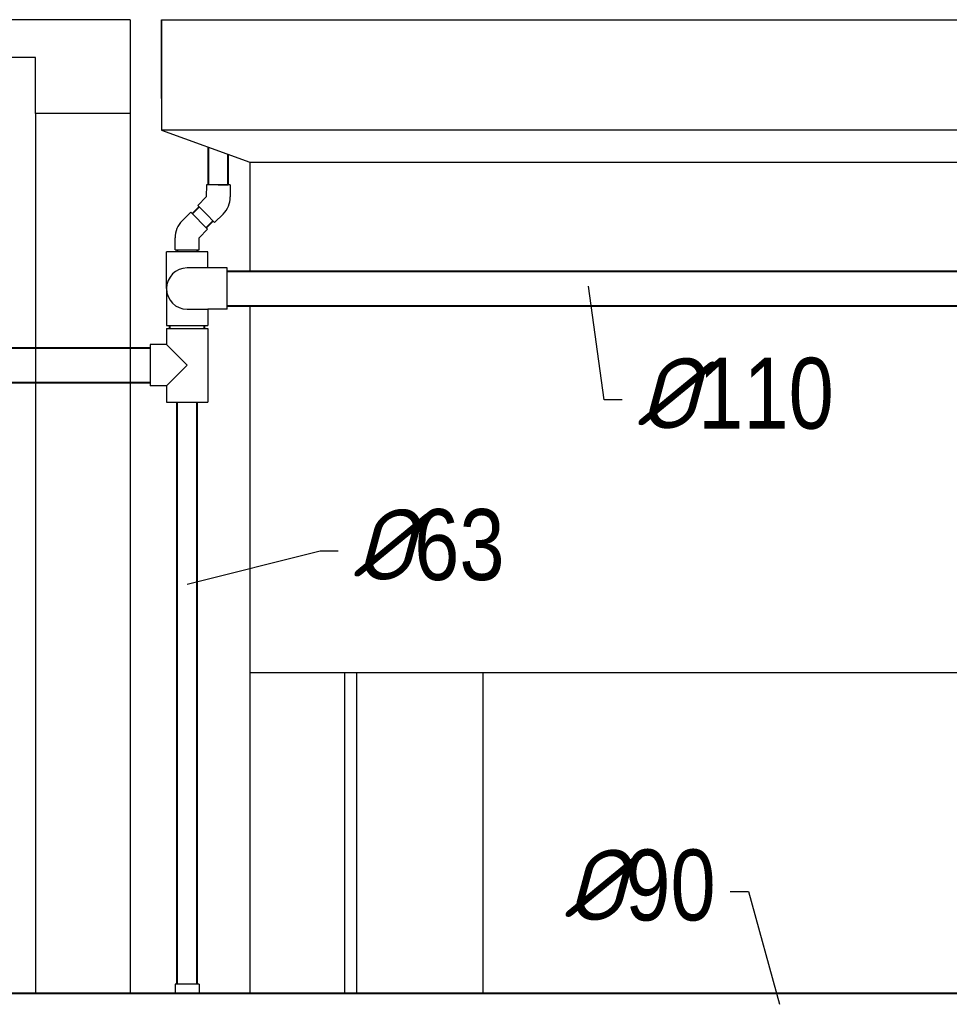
# Model space of a CAD drawing. Extents: x 4114239 to 5838486, y 780458 to 1383318.
# Tile 83 of 231: x 4319873 to 4322822, y 1085036 to 1088158. Entities that reach past the tile are written whole.
import ezdxf

# ---------------------------------------------------------------- set-up
doc = ezdxf.new("R2010")
doc.units = 0
doc.header["$MEASUREMENT"] = 0
doc.layers.add('Основные', color=160, linetype='Continuous', lineweight=40)
doc.layers.add('ПЛАН', color=250, linetype='Continuous', lineweight=30)
doc.styles.add('ГОСТ 250', font='isocpeui.ttf', dxfattribs={"height": 300})

msp = doc.modelspace()

# ---------------------------------------------------------------- linework, layer by layer
at = {"lineweight": 25}
for p, q in [((4320222.917, 1088158.2432), (4315332.917, 1088158.2432)), ((4320222.917, 1088158.2432), (4320222.917, 1087861.2072)), ((4320322.917, 1087908.2432), (4320322.917, 1088158.2432)), ((4320322.917, 1088158.2432), (4320322.917, 1087808.2432)), ((4319922.917, 1088038.2432), (4315332.917, 1088038.2432)), ((4319922.917, 1087861.2072), (4319922.917, 1088038.2432)), ((4320222.917, 1087861.2072), (4319922.917, 1087861.2072)), ((4319922.917, 1087861.2072), (4319922.917, 1085071.2098)), ((4320222.917, 1087861.2072), (4320222.917, 1085071.2098)), ((4320322.917, 1087808.2432), (4320602.917, 1087706.425)), ((4320602.917, 1087706.425), (4320602.917, 1087360.5055)), ((4320602.917, 1087250.5055), (4320602.917, 1086088.2432)), ((4320602.917, 1086088.2432), (4321337.917, 1086088.2432)), ((4320602.917, 1086088.2432), (4323971.417, 1086088.2432))]:
    msp.add_line(p, q, dxfattribs=at)
for p, q in [((4320322.917, 1088158.2432), (4346582.917, 1088158.2432)), ((4346582.917, 1087808.2432), (4320322.917, 1087808.2432)), ((4320602.917, 1087706.425), (4323012.8553, 1087706.425))]:
    msp.add_line(p, q)
at = {"linetype": 'Continuous', "lineweight": 40, "extrusion": (0, 1, 0)}
for p, q in [((4320471.417, 1087634.3859), (4320471.417, 1087754.2432)), ((4320534.417, 1087634.2432), (4320534.417, 1087731.3341)), ((4320420.1716, 1087542.6617), (4320442.3158, 1087564.6068)), ((4320464.7198, 1087498.1135), (4320486.6619, 1087519.8582)), ((4320372.6406, 1087428.3252), (4320372.6406, 1087422.5055)), ((4320435.6406, 1087428.3252), (4320435.6406, 1087422.5055)), ((4320530.7406, 1087360.5055), (4322927.3553, 1087360.5055)), ((4320530.7406, 1087250.5055), (4322927.3553, 1087250.5055)), ((4320349.1406, 1087179.1264), (4320349.1406, 1087188.5055)), ((4320459.1406, 1087179.1264), (4320459.1406, 1087188.5055)), ((4319440.4575, 1087117.1264), (4320287.1406, 1087117.1264)), ((4319440.4575, 1087007.1264), (4320287.1406, 1087007.1264)), ((4320372.6406, 1085099.0659), (4320372.6406, 1086945.1264)), ((4320435.6406, 1085099.0659), (4320435.6406, 1086945.1264)), ((4317943.9124, 1085071.2098), (4323905.917, 1085071.2098))]:
    msp.add_line(p, q, dxfattribs=at)
at = {"linetype": 'Continuous', "extrusion": (0, 1, 0)}
for p, q in [((4320465.089, 1087634.4145), (4320464.9174, 1087596.4149)), ((4320541.0883, 1087634.0712), (4320465.089, 1087634.4145)), ((4320503.0028, 1087634.2432), (4320534.417, 1087634.2432)), ((4320541.0883, 1087634.0712), (4320540.9166, 1087596.0716)), ((4320437.7404, 1087569.2237), (4320464.7316, 1087595.9721)), ((4320415.4543, 1087547.3791), (4320388.5842, 1087520.509)), ((4320469.1944, 1087493.639), (4320415.4543, 1087547.3791)), ((4320437.7404, 1087569.2237), (4320464.4888, 1087542.2325)), ((4320464.4888, 1087542.2325), (4320491.2372, 1087515.2413)), ((4320491.2372, 1087515.2413), (4320518.2284, 1087541.9897)), ((4320469.1944, 1087493.639), (4320442.3243, 1087466.7689)), ((4320366.1406, 1087428.3252), (4320366.1406, 1087466.3252)), ((4320442.1406, 1087428.3252), (4320442.1406, 1087466.3252)), ((4320404.1406, 1087422.5055), (4320338.6406, 1087422.5055)), ((4320338.6406, 1087305.5055), (4320338.6406, 1087422.5055)), ((4320366.1406, 1087428.3252), (4320442.1406, 1087428.3252)), ((4320469.6406, 1087422.5055), (4320404.1406, 1087422.5055)), ((4320469.6406, 1087371.0055), (4320469.6406, 1087422.5055)), ((4320469.7406, 1087371.0055), (4320404.1406, 1087371.0055)), ((4320530.7406, 1087371.0055), (4320469.7406, 1087371.0055)), ((4320530.7406, 1087240.0055), (4320530.7406, 1087371.0055)), ((4320338.6406, 1087305.5055), (4320338.6406, 1087188.5055)), ((4320404.1406, 1087240.0055), (4320469.7406, 1087240.0055)), ((4320469.6406, 1087240.0055), (4320469.6406, 1087188.5055)), ((4320530.7406, 1087240.0055), (4320469.7406, 1087240.0055)), ((4320338.6406, 1087188.5055), (4320404.1406, 1087188.5055)), ((4320338.6406, 1087179.1264), (4320469.6406, 1087179.1264)), ((4320338.6406, 1087179.1264), (4320338.6406, 1087127.6264)), ((4320404.1406, 1087188.5055), (4320469.6406, 1087188.5055)), ((4320469.6406, 1087179.1264), (4320469.6406, 1086945.1264)), ((4320287.1406, 1087127.6264), (4320287.1406, 1086996.6264)), ((4320338.6406, 1087127.6264), (4320287.1406, 1087127.6264)), ((4320338.6406, 1087127.6264), (4320404.1406, 1087062.1264)), ((4320404.1406, 1087062.1264), (4320338.6406, 1086996.6264)), ((4320338.6406, 1086996.6264), (4320287.1406, 1086996.6264)), ((4320338.6406, 1086996.6264), (4320338.6406, 1086945.1264)), ((4320338.6406, 1086945.1264), (4320469.6406, 1086945.1264)), ((4320404.1406, 1085099.0659), (4320366.1406, 1085099.0659)), ((4320366.1406, 1085099.0659), (4320366.1406, 1085071.2098)), ((4320442.1406, 1085099.0659), (4320404.1406, 1085099.0659)), ((4320442.1406, 1085099.0659), (4320442.1406, 1085071.2098))]:
    msp.add_line(p, q, dxfattribs=at)
at = {"color": 7, "lineweight": 25, "ltscale": 1000}
for points in [[(4321784.5342, 1086952.4339), (4321726.8737, 1086952.4339), (4321677.3675, 1087312.8955)], [(4320883.4517, 1086472.5322), (4320825.7912, 1086472.5322), (4320404.7416, 1086366.6844)], [(4322127.3777, 1085392.8476), (4322185.0382, 1085392.8476), (4322283.3378, 1085035.5513)]]:
    msp.add_lwpolyline(points, dxfattribs=at)
at = {"linetype": 'Continuous'}
for centre, radius, start, end in [((4320464.29, 1087596.4177), 0.6274, 314.7411768, 359.7411772), ((4320464.29, 1087596.4177), 76.6274, 314.7411774, 359.7411772), ((4320442.768, 1087466.3252), 76.6274, 134.9999999, 180), ((4320442.768, 1087466.3252), 0.6274, 134.9999996, 180), ((4320404.1406, 1087305.5055), 65.5, 90, 180), ((4320404.1406, 1087305.5055), 65.5, 180, 270)]:
    msp.add_arc(centre, radius, start, end, dxfattribs=at)
at = {"layer": 'ПЛАН'}
for p, q in [((4320602.917, 1086088.2432), (4320602.917, 1085071.2098)), ((4320902.917, 1086086.9424), (4320902.917, 1085071.2098)), ((4320942.917, 1085071.2098), (4320942.917, 1086087.9024)), ((4321342.917, 1085071.2098), (4321342.917, 1086088.2432))]:
    msp.add_line(p, q, dxfattribs=at)

# ---------------------------------------------------------------- texts
at = {"layer": 'Основные', "color": 0, "char_height": 225, "style": 'ГОСТ 250'}
for s, insert, attachment_point in [('%%C{\\fArial Narrow|b0|i0|c0|p34;110}', (4321830.8427, 1086857.8608), 7), ('%%C{\\fArial Narrow|b0|i0|c0|p34;63}', (4320929.7602, 1086377.9591), 7), ('%%C{\\fArial Narrow|b0|i0|c0|p34;90}', (4322081.0692, 1085298.2745), 9)]:
    msp.add_mtext(s, dxfattribs=dict(at, insert=insert, attachment_point=attachment_point))

doc.saveas('drawing.dxf')
